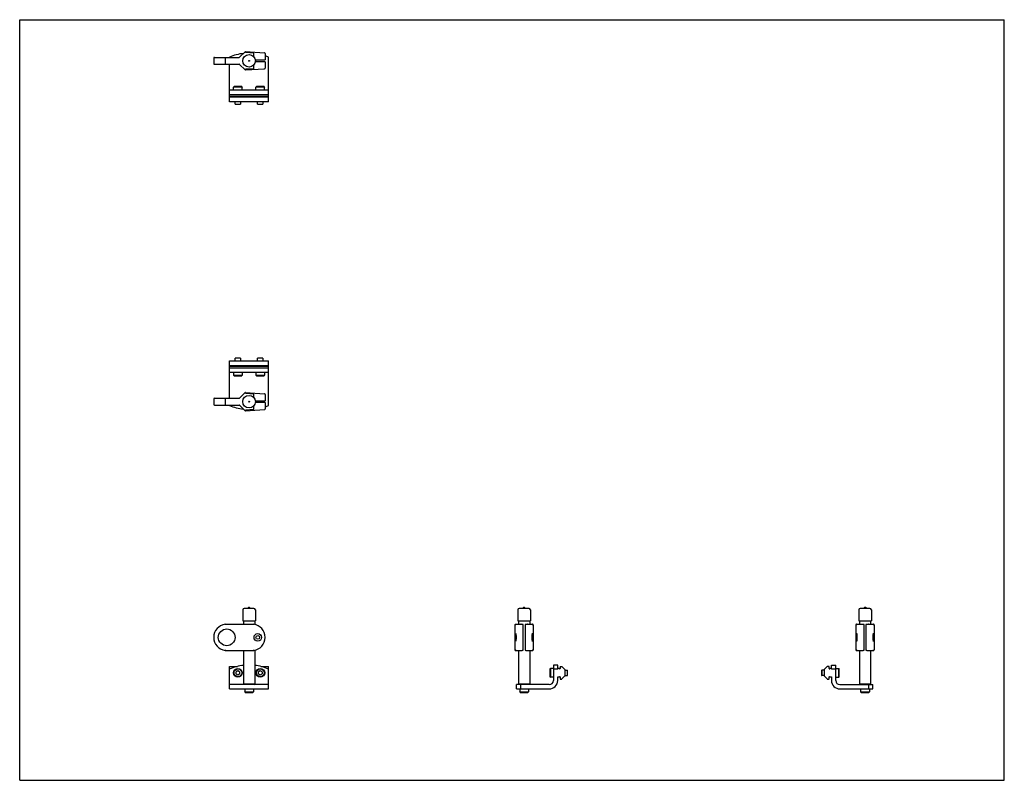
# Model space of a CAD drawing. Header units: inches. Extents: x 0 to 44, y 0 to 34.
import ezdxf

# ---------------------------------------------------------------- set-up
doc = ezdxf.new("R2010")
doc.units = ezdxf.units.IN
doc.header["$LTSCALE"] = 2.42
doc.header["$MEASUREMENT"] = 0
doc.layers.get('0').update_dxf_attribs({"linetype": 'CONTINUOUS'})
for name, color, linetype in [('BRACKET_2_1_BL0', 7, 'CONTINUOUS'), ('BRACKET_2_1_BL2', 7, 'CONTINUOUS'), ('THROUGH_BEAM_1_BL1', 7, 'CONTINUOUS'), ('THROUGH_BEAM_1_BL3', 7, 'CONTINUOUS')]:
    doc.layers.add(name, color=color, linetype=linetype)

# ---------------------------------------------------------------- blocks, each defined once
blk = doc.blocks.new('BRACKET_2_1_BL0', base_point=(16.929, 11.399))
at = {"layer": 'BRACKET_2_1_BL0', "color": 7, "linetype": 'CONTINUOUS'}
for p, q in [((9.376, 18.754), (11.126, 18.754)), ((9.376, 17.081), (9.376, 18.754)), ((11.126, 18.531), (9.376, 18.531)), ((11.126, 18.501), (9.376, 18.501)), ((9.636, 18.868), (9.633, 18.864)), ((9.869, 18.864), (9.633, 18.864)), ((9.633, 18.754), (9.633, 18.864)), ((9.865, 18.868), (9.636, 18.868)), ((9.869, 18.864), (9.865, 18.868)), ((9.869, 18.864), (9.869, 18.754)), ((10.636, 18.868), (10.633, 18.864)), ((10.869, 18.864), (10.633, 18.864)), ((10.633, 18.754), (10.633, 18.864)), ((10.865, 18.868), (10.636, 18.868)), ((10.869, 18.864), (10.865, 18.868)), ((10.869, 18.864), (10.869, 18.754)), ((11.126, 16.759), (11.126, 18.754)), ((11.126, 18.426), (9.376, 18.426)), ((9.376, 18.238), (11.126, 18.238)), ((9.554, 18.238), (9.554, 18.104)), ((9.554, 18.104), (9.947, 18.104)), ((9.577, 18.08), (9.554, 18.104)), ((9.577, 18.08), (9.924, 18.08)), ((9.947, 18.104), (9.924, 18.08)), ((9.947, 18.238), (9.947, 18.104)), ((10.554, 18.238), (10.554, 18.104)), ((10.554, 18.104), (10.947, 18.104)), ((10.577, 18.08), (10.554, 18.104)), ((10.577, 18.08), (10.924, 18.08)), ((10.947, 18.104), (10.924, 18.08)), ((10.947, 18.238), (10.947, 18.104)), ((9.376, 16.771), (9.376, 16.759)), ((9.969, 7.625), (9.969, 7.125)), ((10.469, 7.687), (10.032, 7.687)), ((10.231, 7.719), (10.192, 7.696)), ((10.271, 7.719), (10.231, 7.719)), ((10.271, 7.719), (10.309, 7.696)), ((10.532, 7.625), (10.532, 7.125)), ((22.26, 7.625), (22.26, 7.125)), ((22.76, 7.687), (22.322, 7.687)), ((22.482, 7.696), (22.521, 7.719)), ((22.561, 7.719), (22.521, 7.719)), ((22.561, 7.719), (22.6, 7.696)), ((22.822, 7.625), (22.822, 7.125)), ((9.969, 7.125), (10.532, 7.125)), ((10.001, 7.125), (10.001, 6.975)), ((10.501, 7.125), (10.501, 6.967)), ((22.26, 7.125), (22.822, 7.125)), ((22.291, 7.125), (22.291, 6.975)), ((22.791, 7.125), (22.791, 6.975)), ((10.001, 5.805), (10.001, 4.307)), ((10.501, 5.812), (10.501, 4.307)), ((22.291, 5.805), (22.291, 4.307)), ((22.791, 5.805), (22.791, 4.307)), ((9.376, 5.089), (9.728, 5.089)), ((9.376, 4.088), (9.376, 5.089)), ((9.376, 4.994), (9.427, 4.994)), ((9.751, 4.897), (9.672, 4.851)), ((9.672, 4.76), (9.672, 4.851)), ((9.829, 4.851), (9.751, 4.897)), ((9.829, 4.851), (9.829, 4.76)), ((10.751, 4.897), (10.672, 4.851)), ((10.672, 4.76), (10.672, 4.851)), ((10.829, 4.851), (10.751, 4.897)), ((10.774, 5.089), (11.126, 5.089)), ((10.829, 4.851), (10.829, 4.76)), ((11.074, 4.994), (11.126, 4.994)), ((11.126, 4.088), (11.126, 5.089)), ((23.695, 4.979), (23.719, 5.003)), ((23.695, 4.979), (23.695, 4.633)), ((23.719, 5.003), (23.719, 4.609)), ((23.853, 5.003), (23.719, 5.003)), ((23.853, 5.151), (23.853, 4.464)), ((24.041, 5.151), (23.853, 5.151)), ((24.041, 4.974), (23.853, 4.974)), ((24.041, 4.974), (24.041, 5.151)), ((24.116, 4.994), (24.051, 4.994)), ((24.146, 5.079), (24.146, 4.994)), ((24.156, 5.089), (24.22, 5.089)), ((24.234, 5.083), (24.366, 4.951)), ((24.369, 4.671), (24.369, 4.944)), ((24.369, 4.924), (24.479, 4.924)), ((24.479, 4.688), (24.479, 4.924)), ((24.483, 4.92), (24.479, 4.924)), ((24.483, 4.692), (24.483, 4.92)), ((9.672, 4.76), (9.751, 4.715)), ((9.751, 4.715), (9.829, 4.76)), ((10.672, 4.76), (10.751, 4.715)), ((10.751, 4.715), (10.829, 4.76)), ((23.695, 4.633), (23.719, 4.609)), ((23.853, 4.609), (23.719, 4.609)), ((24.041, 4.468), (24.041, 4.631)), ((24.051, 4.621), (24.116, 4.621)), ((24.146, 4.621), (24.146, 4.536)), ((24.156, 4.526), (24.22, 4.526)), ((24.366, 4.664), (24.234, 4.532)), ((24.369, 4.688), (24.479, 4.688)), ((24.483, 4.692), (24.479, 4.688)), ((11.126, 4.276), (9.376, 4.276)), ((9.376, 4.088), (11.126, 4.088)), ((10.001, 4.307), (10.501, 4.307)), ((10.032, 4.276), (10.001, 4.307)), ((10.054, 4.088), (10.054, 3.954)), ((10.447, 4.088), (10.447, 3.954)), ((10.469, 4.276), (10.501, 4.307)), ((22.197, 4.088), (22.197, 4.276)), ((23.665, 4.276), (22.197, 4.276)), ((22.197, 4.088), (23.661, 4.088)), ((22.322, 4.276), (22.291, 4.307)), ((22.291, 4.307), (22.791, 4.307)), ((22.344, 4.088), (22.344, 3.954)), ((22.374, 4.276), (22.374, 4.088)), ((22.738, 4.088), (22.738, 3.954)), ((22.76, 4.276), (22.791, 4.307)), ((10.054, 3.954), (10.447, 3.954)), ((10.077, 3.93), (10.054, 3.954)), ((10.077, 3.93), (10.424, 3.93)), ((10.424, 3.93), (10.447, 3.954)), ((22.368, 3.93), (22.344, 3.954)), ((22.344, 3.954), (22.738, 3.954)), ((22.368, 3.93), (22.714, 3.93)), ((22.714, 3.93), (22.738, 3.954))]:
    blk.add_line(p, q, dxfattribs=at)
for centre, radius in [((10.251, 16.926), 0.281), ((10.251, 16.926), 0.02), ((9.751, 4.806), 0.197), ((9.751, 4.806), 0.173), ((10.751, 4.806), 0.197), ((10.751, 4.806), 0.173)]:
    blk.add_circle(centre, radius, dxfattribs=at)
for centre, radius, start, end in [((10.251, 18.832), 2.25, 247.1146, 263.4773), ((10.251, 18.832), 2.25, 288.6687, 292.8854), ((10.032, 7.625), 0.0625, 90, 180), ((10.16, 7.75), 0.0625, 270, 301), ((10.251, 7.686), 0.0391, 59.2988, 120.7012), ((10.341, 7.75), 0.0625, 239, 270), ((10.469, 7.625), 0.0625, 0, 90), ((22.322, 7.625), 0.0625, 90, 180), ((22.45, 7.75), 0.0625, 270, 301), ((22.541, 7.686), 0.0391, 59.2988, 120.7012), ((22.632, 7.75), 0.0625, 239, 270), ((22.76, 7.625), 0.0625, 0, 90), ((10.251, 2.901), 2.25, 96.3796, 112.8854), ((10.251, 2.901), 2.25, 67.1146, 83.6204), ((24.051, 4.984), 0.01, 90, 180), ((24.131, 4.994), 0.015, 180, 360), ((24.156, 5.079), 0.01, 90, 180), ((24.22, 5.069), 0.02, 45, 90), ((24.359, 4.944), 0.01, 0, 45), ((23.661, 4.468), 0.38, 270, 360), ((23.665, 4.464), 0.188, 270, 360), ((24.051, 4.631), 0.01, 180, 270), ((24.131, 4.621), 0.015, 0, 180), ((24.156, 4.536), 0.01, 180, 270), ((24.22, 4.546), 0.02, 270, 315), ((24.359, 4.671), 0.01, 315, 360)]:
    blk.add_arc(centre, radius, start, end, dxfattribs=at)
blk = doc.blocks.new('THROUGH_BEAM_1_BL1', base_point=(15.811, 11.568))
at = {"layer": 'THROUGH_BEAM_1_BL1', "color": 7, "linetype": 'CONTINUOUS'}
for p, q in [((9.826, 17.087), (10.069, 17.33)), ((10.085, 17.335), (10.943, 17.278)), ((10.087, 17.305), (10.457, 17.28)), ((10.457, 17.117), (10.457, 17.28)), ((10.971, 17.248), (10.971, 16.966)), ((8.671, 17.051), (8.671, 16.801)), ((8.701, 17.081), (9.812, 17.081)), ((8.701, 16.771), (9.812, 16.771)), ((9.184, 17.051), (9.184, 16.801)), ((10.069, 16.522), (9.826, 16.765)), ((10.457, 16.571), (10.457, 16.735)), ((10.529, 16.966), (10.971, 16.966)), ((10.971, 16.886), (10.529, 16.886)), ((10.971, 16.886), (10.971, 16.604)), ((10.085, 16.517), (10.943, 16.574)), ((10.457, 16.571), (10.087, 16.547)), ((9.184, 6.975), (10.457, 6.975)), ((9.184, 6.975), (9.186, 6.945)), ((22.131, 6.945), (22.131, 5.835)), ((22.162, 6.975), (22.161, 6.975)), ((22.162, 6.975), (22.392, 6.975)), ((22.501, 5.813), (22.501, 6.967)), ((22.581, 6.967), (22.581, 5.813)), ((22.69, 6.975), (22.92, 6.975)), ((22.921, 6.975), (22.92, 6.975)), ((22.95, 6.945), (22.95, 5.835)), ((22.902, 6.483), (22.913, 6.577)), ((22.902, 6.296), (22.902, 6.483)), ((22.902, 6.483), (22.924, 6.483)), ((22.913, 6.203), (22.902, 6.296)), ((22.902, 6.296), (22.924, 6.296)), ((22.913, 6.577), (22.924, 6.483)), ((22.924, 6.296), (22.913, 6.203)), ((22.924, 6.483), (22.924, 6.296)), ((9.186, 5.835), (9.184, 5.805)), ((9.184, 5.805), (10.457, 5.805)), ((22.161, 5.805), (22.162, 5.805)), ((22.162, 5.805), (22.392, 5.805)), ((22.69, 5.805), (22.92, 5.805)), ((22.92, 5.805), (22.921, 5.805)), ((22.921, 5.805), (22.921, 5.805))]:
    blk.add_line(p, q, dxfattribs=at)
for points in [[(10.971, 17.248), (10.97, 17.251), (10.97, 17.255), (10.968, 17.259), (10.967, 17.263), (10.964, 17.266), (10.961, 17.27), (10.958, 17.272), (10.955, 17.274), (10.951, 17.276), (10.947, 17.277), (10.943, 17.278)], [(10.943, 16.574), (10.947, 16.575), (10.951, 16.576), (10.955, 16.577), (10.958, 16.58), (10.961, 16.582), (10.964, 16.585), (10.967, 16.589), (10.968, 16.593), (10.97, 16.597), (10.97, 16.601), (10.971, 16.604)], [(22.161, 6.975), (22.156, 6.974), (22.152, 6.973), (22.147, 6.971), (22.143, 6.969), (22.14, 6.966), (22.137, 6.962), (22.135, 6.958), (22.133, 6.954), (22.132, 6.95), (22.131, 6.945), (22.131, 6.945)], [(22.95, 6.945), (22.95, 6.945), (22.95, 6.95), (22.949, 6.954), (22.947, 6.958), (22.945, 6.962), (22.942, 6.966), (22.938, 6.969), (22.935, 6.971), (22.93, 6.973), (22.926, 6.974), (22.921, 6.975)], [(22.131, 5.835), (22.132, 5.83), (22.133, 5.826), (22.135, 5.822), (22.137, 5.818), (22.14, 5.814), (22.143, 5.811), (22.147, 5.809), (22.151, 5.807), (22.156, 5.805), (22.161, 5.805)], [(22.921, 5.805), (22.926, 5.805), (22.931, 5.807), (22.935, 5.809), (22.939, 5.811), (22.942, 5.814), (22.945, 5.818), (22.947, 5.822), (22.949, 5.826), (22.95, 5.83), (22.95, 5.835)]]:
    blk.add_lwpolyline(points, dxfattribs=at)
for centre, radius in [((9.251, 6.39), 0.375), ((10.641, 6.39), 0.17), ((10.641, 6.39), 0.0827)]:
    blk.add_circle(centre, radius, dxfattribs=at)
for centre, radius, start, end in [((10.083, 17.315), 0.02, 86.1647, 135), ((8.701, 17.051), 0.03, 90.0026, 180), ((8.701, 16.801), 0.03, 180, 270), ((9.812, 17.101), 0.02, 270.0001, 315), ((9.812, 16.751), 0.02, 45, 90), ((10.083, 16.537), 0.02, 225, 273.8354), ((9.261, 6.39), 0.59, 97.4645, 262.5354), ((10.381, 6.39), 0.59, 277.4646, 82.5354)]:
    blk.add_arc(centre, radius, start, end, dxfattribs=at)
for points, knots in [([(10.457, 17.28), (10.457, 17.282), (10.458, 17.286), (10.458, 17.292), (10.458, 17.297), (10.458, 17.301), (10.458, 17.305), (10.458, 17.307), (10.458, 17.308), (10.458, 17.309), (10.458, 17.309), (10.458, 17.309), (10.458, 17.31), (10.458, 17.31), (10.457, 17.31), (10.457, 17.31), (10.457, 17.31)], [0, 0, 0, 0, 0.193889, 0.380553, 0.552265, 0.702735, 0.826388, 0.876633, 0.918582, 0.936332, 0.951876, 0.965192, 0.976284, 0.985176, 0.991939, 1, 1, 1, 1]), ([(9.186, 17.081), (9.186, 17.081), (9.186, 17.081), (9.186, 17.081), (9.186, 17.08), (9.185, 17.08), (9.185, 17.08), (9.185, 17.079), (9.185, 17.078), (9.185, 17.077), (9.185, 17.075), (9.185, 17.072), (9.184, 17.067), (9.184, 17.062), (9.184, 17.057), (9.184, 17.053), (9.184, 17.051)], [0, 0, 0, 0, 0.008059, 0.014831, 0.023733, 0.034835, 0.048162, 0.06372, 0.081487, 0.123479, 0.173773, 0.297521, 0.448054, 0.619771, 0.80634, 1, 1, 1, 1]), ([(9.184, 16.801), (9.184, 16.799), (9.184, 16.795), (9.184, 16.79), (9.184, 16.784), (9.185, 16.78), (9.185, 16.777), (9.185, 16.775), (9.185, 16.773), (9.185, 16.773), (9.185, 16.772), (9.185, 16.772), (9.186, 16.772), (9.186, 16.771), (9.186, 16.771), (9.186, 16.771), (9.186, 16.771)], [0, 0, 0, 0, 0.19366, 0.380229, 0.551945, 0.702478, 0.826225, 0.876519, 0.918511, 0.936278, 0.951837, 0.965164, 0.976267, 0.985169, 0.991942, 1, 1, 1, 1]), ([(10.457, 16.542), (10.457, 16.542), (10.457, 16.542), (10.458, 16.542), (10.458, 16.542), (10.458, 16.542), (10.458, 16.543), (10.458, 16.543), (10.458, 16.544), (10.458, 16.545), (10.458, 16.547), (10.458, 16.551), (10.458, 16.555), (10.458, 16.56), (10.458, 16.566), (10.457, 16.57), (10.457, 16.571)], [0, 0, 0, 0, 0.008067, 0.014832, 0.023727, 0.034821, 0.048139, 0.063684, 0.081434, 0.123383, 0.173627, 0.297278, 0.447744, 0.619453, 0.806114, 1, 1, 1, 1]), ([(10.457, 6.945), (10.457, 6.947), (10.458, 6.951), (10.458, 6.956), (10.458, 6.961), (10.458, 6.966), (10.458, 6.969), (10.458, 6.971), (10.458, 6.972), (10.458, 6.973), (10.458, 6.973), (10.458, 6.974), (10.458, 6.974), (10.458, 6.974), (10.457, 6.975), (10.457, 6.975), (10.457, 6.975)], [0, 0, 0, 0, 0.19348, 0.379841, 0.551425, 0.701957, 0.82582, 0.8762, 0.918281, 0.936092, 0.951692, 0.965058, 0.976195, 0.985128, 0.991924, 1, 1, 1, 1]), ([(22.161, 6.975), (22.159, 6.975), (22.155, 6.974), (22.15, 6.973), (22.145, 6.97), (22.14, 6.966), (22.136, 6.961), (22.134, 6.956), (22.132, 6.951), (22.132, 6.947), (22.132, 6.945)], [0, 0, 0, 0, 0.124742, 0.249702, 0.374521, 0.499459, 0.624505, 0.749638, 0.874924, 1, 1, 1, 1]), ([(22.157, 6.945), (22.157, 6.947), (22.157, 6.951), (22.159, 6.956), (22.161, 6.962), (22.165, 6.966), (22.17, 6.97), (22.175, 6.973), (22.181, 6.974), (22.185, 6.975), (22.186, 6.975)], [0, 0, 0, 0, 0.124776, 0.249888, 0.374922, 0.500006, 0.625092, 0.750125, 0.875225, 1, 1, 1, 1]), ([(22.501, 6.967), (22.491, 6.967), (22.472, 6.968), (22.444, 6.97), (22.417, 6.972), (22.4, 6.974), (22.392, 6.975)], [0, 0, 0, 0, 0.266337, 0.524111, 0.769785, 1, 1, 1, 1]), ([(22.69, 6.975), (22.682, 6.974), (22.665, 6.972), (22.638, 6.97), (22.61, 6.968), (22.591, 6.967), (22.581, 6.967)], [0, 0, 0, 0, 0.230216, 0.475889, 0.733664, 1, 1, 1, 1]), ([(22.895, 6.975), (22.897, 6.975), (22.901, 6.974), (22.907, 6.973), (22.912, 6.97), (22.917, 6.966), (22.92, 6.962), (22.923, 6.956), (22.925, 6.951), (22.925, 6.947), (22.925, 6.945)], [0, 0, 0, 0, 0.124775, 0.249876, 0.374909, 0.499994, 0.625078, 0.750111, 0.875223, 1, 1, 1, 1]), ([(22.95, 6.945), (22.95, 6.947), (22.95, 6.951), (22.948, 6.956), (22.945, 6.961), (22.942, 6.966), (22.937, 6.97), (22.932, 6.973), (22.927, 6.974), (22.923, 6.975), (22.921, 6.975)], [0, 0, 0, 0, 0.125085, 0.250392, 0.375538, 0.500578, 0.625506, 0.750313, 0.875259, 1, 1, 1, 1]), ([(22.157, 6.39), (22.157, 6.401), (22.158, 6.423), (22.158, 6.454), (22.159, 6.479), (22.16, 6.497), (22.161, 6.51), (22.162, 6.521), (22.162, 6.531), (22.163, 6.538), (22.164, 6.543), (22.164, 6.547), (22.165, 6.55), (22.165, 6.552), (22.166, 6.555), (22.166, 6.556), (22.167, 6.557), (22.167, 6.558), (22.167, 6.559), (22.168, 6.559), (22.168, 6.56), (22.169, 6.56)], [0, 0, 0, 0, 0.193744, 0.38005, 0.55176, 0.630063, 0.702325, 0.767857, 0.826058, 0.87638, 0.89845, 0.918394, 0.936169, 0.951745, 0.965103, 0.976232, 0.980965, 0.985149, 0.988798, 0.99193, 1, 1, 1, 1]), ([(22.169, 6.22), (22.168, 6.22), (22.168, 6.22), (22.167, 6.221), (22.167, 6.222), (22.167, 6.222), (22.166, 6.223), (22.166, 6.225), (22.165, 6.227), (22.165, 6.23), (22.164, 6.233), (22.164, 6.236), (22.163, 6.241), (22.162, 6.249), (22.162, 6.259), (22.161, 6.27), (22.16, 6.282), (22.159, 6.301), (22.158, 6.325), (22.158, 6.357), (22.157, 6.379), (22.157, 6.39)], [0, 0, 0, 0, 0.008043, 0.011154, 0.01478, 0.018941, 0.02365, 0.034741, 0.048071, 0.063626, 0.081382, 0.101309, 0.123362, 0.173656, 0.231842, 0.297372, 0.369642, 0.447963, 0.619737, 0.806138, 1, 1, 1, 1]), ([(22.169, 6.56), (22.169, 6.56), (22.17, 6.559), (22.17, 6.559), (22.17, 6.558), (22.171, 6.557), (22.171, 6.556), (22.172, 6.555), (22.172, 6.552), (22.173, 6.55), (22.173, 6.547), (22.174, 6.543), (22.174, 6.538), (22.175, 6.531), (22.176, 6.521), (22.177, 6.51), (22.178, 6.497), (22.179, 6.479), (22.179, 6.454), (22.18, 6.423), (22.18, 6.401), (22.18, 6.39)], [0, 0, 0, 0, 0.008043, 0.011154, 0.01478, 0.018941, 0.02365, 0.034741, 0.048071, 0.063626, 0.081382, 0.101308, 0.123362, 0.173656, 0.231842, 0.297372, 0.369642, 0.447963, 0.619737, 0.806138, 1, 1, 1, 1]), ([(22.18, 6.39), (22.18, 6.379), (22.18, 6.357), (22.179, 6.326), (22.179, 6.301), (22.178, 6.282), (22.177, 6.27), (22.176, 6.259), (22.175, 6.249), (22.174, 6.241), (22.174, 6.236), (22.173, 6.233), (22.173, 6.23), (22.172, 6.227), (22.172, 6.225), (22.171, 6.223), (22.171, 6.222), (22.17, 6.222), (22.17, 6.221), (22.17, 6.22), (22.169, 6.22), (22.169, 6.22)], [0, 0, 0, 0, 0.193744, 0.380051, 0.551761, 0.630064, 0.702326, 0.767859, 0.826059, 0.876381, 0.898451, 0.918395, 0.93617, 0.951746, 0.965103, 0.976233, 0.980965, 0.98515, 0.988799, 0.99193, 1, 1, 1, 1]), ([(10.457, 5.805), (10.457, 5.805), (10.457, 5.805), (10.458, 5.805), (10.458, 5.805), (10.458, 5.806), (10.458, 5.806), (10.458, 5.807), (10.458, 5.807), (10.458, 5.808), (10.458, 5.811), (10.458, 5.814), (10.458, 5.818), (10.458, 5.824), (10.458, 5.829), (10.457, 5.833), (10.457, 5.835)], [0, 0, 0, 0, 0.008043, 0.014821, 0.023739, 0.034865, 0.048226, 0.063823, 0.081635, 0.123721, 0.174107, 0.297986, 0.448534, 0.620135, 0.806509, 1, 1, 1, 1]), ([(22.132, 5.835), (22.132, 5.833), (22.132, 5.829), (22.134, 5.823), (22.136, 5.818), (22.14, 5.814), (22.145, 5.81), (22.15, 5.807), (22.155, 5.805), (22.159, 5.805), (22.161, 5.805)], [0, 0, 0, 0, 0.125082, 0.250384, 0.375529, 0.50057, 0.625498, 0.750309, 0.87526, 1, 1, 1, 1]), ([(22.186, 5.805), (22.185, 5.805), (22.181, 5.805), (22.175, 5.807), (22.17, 5.81), (22.165, 5.814), (22.161, 5.818), (22.159, 5.823), (22.157, 5.829), (22.157, 5.833), (22.157, 5.835)], [0, 0, 0, 0, 0.124779, 0.249883, 0.374913, 0.499997, 0.625082, 0.750117, 0.875226, 1, 1, 1, 1]), ([(22.392, 5.805), (22.4, 5.806), (22.417, 5.807), (22.444, 5.809), (22.472, 5.811), (22.491, 5.812), (22.501, 5.813)], [0, 0, 0, 0, 0.230216, 0.475889, 0.733664, 1, 1, 1, 1]), ([(22.581, 5.813), (22.591, 5.812), (22.61, 5.811), (22.638, 5.809), (22.665, 5.807), (22.682, 5.806), (22.69, 5.805)], [0, 0, 0, 0, 0.266337, 0.524111, 0.769785, 1, 1, 1, 1]), ([(22.925, 5.835), (22.925, 5.833), (22.925, 5.829), (22.923, 5.823), (22.92, 5.818), (22.917, 5.814), (22.912, 5.81), (22.907, 5.807), (22.901, 5.805), (22.897, 5.805), (22.895, 5.805)], [0, 0, 0, 0, 0.124773, 0.249882, 0.374916, 0.500002, 0.625087, 0.750117, 0.875221, 1, 1, 1, 1]), ([(22.921, 5.805), (22.923, 5.805), (22.927, 5.805), (22.932, 5.807), (22.937, 5.81), (22.942, 5.814), (22.945, 5.818), (22.948, 5.823), (22.95, 5.829), (22.95, 5.833), (22.95, 5.835)], [0, 0, 0, 0, 0.124745, 0.249701, 0.374518, 0.499456, 0.624502, 0.749634, 0.874922, 1, 1, 1, 1])]:
    blk.add_open_spline(points, degree=3, knots=knots, dxfattribs=at)
blk = doc.blocks.new('BRACKET_2_1_BL2', base_point=(23.748, 18.211))
at = {"layer": 'BRACKET_2_1_BL2', "color": 7, "linetype": 'CONTINUOUS'}
for p, q in [((9.376, 32.317), (9.376, 32.329)), ((11.126, 30.334), (11.126, 32.329)), ((9.376, 30.334), (9.376, 32.007)), ((11.126, 30.85), (9.376, 30.85)), ((9.577, 31.007), (9.554, 30.984)), ((9.554, 30.85), (9.554, 30.984)), ((9.947, 30.984), (9.554, 30.984)), ((9.924, 31.007), (9.577, 31.007)), ((9.924, 31.007), (9.947, 30.984)), ((9.947, 30.85), (9.947, 30.984)), ((10.577, 31.007), (10.554, 30.984)), ((10.554, 30.85), (10.554, 30.984)), ((10.947, 30.984), (10.554, 30.984)), ((10.924, 31.007), (10.577, 31.007)), ((10.924, 31.007), (10.947, 30.984)), ((10.947, 30.85), (10.947, 30.984)), ((9.376, 30.662), (11.126, 30.662)), ((9.376, 30.587), (11.126, 30.587)), ((9.376, 30.557), (11.126, 30.557)), ((11.126, 30.334), (9.376, 30.334)), ((9.633, 30.224), (9.633, 30.334)), ((9.633, 30.224), (9.636, 30.22)), ((9.633, 30.224), (9.869, 30.224)), ((9.636, 30.22), (9.865, 30.22)), ((9.865, 30.22), (9.869, 30.224)), ((9.869, 30.334), (9.869, 30.224)), ((10.633, 30.224), (10.633, 30.334)), ((10.633, 30.224), (10.636, 30.22)), ((10.633, 30.224), (10.869, 30.224)), ((10.636, 30.22), (10.865, 30.22)), ((10.865, 30.22), (10.869, 30.224)), ((10.869, 30.334), (10.869, 30.224)), ((10.468, 7.687), (10.468, 7.687)), ((37.496, 7.625), (37.496, 7.125)), ((37.996, 7.687), (37.558, 7.687)), ((37.757, 7.719), (37.718, 7.696)), ((37.797, 7.719), (37.757, 7.719)), ((37.836, 7.696), (37.797, 7.719)), ((38.058, 7.625), (38.058, 7.125)), ((37.496, 7.125), (38.058, 7.125)), ((37.527, 7.125), (37.527, 6.975)), ((38.027, 7.125), (38.027, 6.975)), ((37.527, 5.805), (37.527, 4.307)), ((38.027, 5.805), (38.027, 4.307)), ((35.835, 4.92), (35.839, 4.924)), ((35.835, 4.92), (35.835, 4.692)), ((35.949, 4.924), (35.839, 4.924)), ((35.839, 4.924), (35.839, 4.688)), ((35.949, 4.944), (35.949, 4.671)), ((35.952, 4.951), (36.084, 5.083)), ((36.162, 5.089), (36.098, 5.089)), ((36.172, 4.994), (36.172, 5.079)), ((36.267, 4.994), (36.202, 4.994)), ((36.277, 5.151), (36.465, 5.151)), ((36.277, 4.974), (36.277, 5.151)), ((36.465, 4.974), (36.277, 4.974)), ((36.465, 4.464), (36.465, 5.151)), ((36.465, 5.003), (36.599, 5.003)), ((36.622, 4.979), (36.599, 5.003)), ((36.599, 4.609), (36.599, 5.003)), ((36.622, 4.633), (36.622, 4.979)), ((35.835, 4.692), (35.839, 4.688)), ((35.949, 4.688), (35.839, 4.688)), ((36.084, 4.532), (35.952, 4.664)), ((36.098, 4.526), (36.162, 4.526)), ((36.172, 4.536), (36.172, 4.621)), ((36.202, 4.621), (36.267, 4.621)), ((36.277, 4.631), (36.277, 4.468)), ((36.465, 4.609), (36.599, 4.609)), ((36.622, 4.633), (36.599, 4.609)), ((36.653, 4.276), (38.121, 4.276)), ((36.657, 4.088), (38.121, 4.088)), ((37.527, 4.307), (38.027, 4.307)), ((37.558, 4.276), (37.527, 4.307)), ((37.58, 4.088), (37.58, 3.954)), ((37.944, 4.088), (37.944, 4.276)), ((37.974, 4.088), (37.974, 3.954)), ((37.996, 4.276), (38.027, 4.307)), ((38.121, 4.088), (38.121, 4.276)), ((37.58, 3.954), (37.974, 3.954)), ((37.604, 3.93), (37.58, 3.954)), ((37.604, 3.93), (37.95, 3.93)), ((37.95, 3.93), (37.974, 3.954))]:
    blk.add_line(p, q, dxfattribs=at)
for radius in [0.281, 0.02]:
    blk.add_circle((10.251, 32.162), radius, dxfattribs=at)
for centre, radius, start, end in [((10.251, 30.256), 2.25, 96.5227, 112.8854), ((10.251, 30.256), 2.25, 67.1146, 71.3313), ((37.558, 7.625), 0.0625, 90, 180), ((37.686, 7.75), 0.0625, 270, 301), ((37.777, 7.686), 0.0391, 59.2988, 120.7012), ((37.868, 7.75), 0.0625, 239, 270), ((37.996, 7.625), 0.0625, 0, 90), ((35.959, 4.944), 0.01, 135, 180), ((36.098, 5.069), 0.02, 90, 135), ((36.162, 5.079), 0.01, 0, 90), ((36.187, 4.994), 0.015, 180, 360), ((36.267, 4.984), 0.01, 0, 90), ((35.959, 4.671), 0.01, 180, 225), ((36.098, 4.546), 0.02, 225, 270), ((36.162, 4.536), 0.01, 270, 360), ((36.187, 4.621), 0.015, 0, 180), ((36.267, 4.631), 0.01, 270, 360), ((36.657, 4.468), 0.38, 180, 270), ((36.653, 4.464), 0.188, 180, 270)]:
    blk.add_arc(centre, radius, start, end, dxfattribs=at)
blk = doc.blocks.new('THROUGH_BEAM_1_BL3', base_point=(23.429, 19.188))
at = {"layer": 'THROUGH_BEAM_1_BL3', "color": 7, "linetype": 'CONTINUOUS'}
for p, q in [((9.826, 32.323), (10.069, 32.566)), ((10.085, 32.571), (10.943, 32.514)), ((8.671, 32.287), (8.671, 32.037)), ((8.701, 32.317), (9.812, 32.317)), ((9.184, 32.287), (9.184, 32.037)), ((10.087, 32.541), (10.457, 32.516)), ((10.457, 32.353), (10.457, 32.516)), ((10.529, 32.202), (10.971, 32.202)), ((10.971, 32.122), (10.529, 32.122)), ((10.971, 32.484), (10.971, 32.202)), ((10.971, 32.122), (10.971, 31.84)), ((8.701, 32.007), (9.812, 32.007)), ((10.069, 31.758), (9.826, 32.001)), ((10.085, 31.753), (10.943, 31.81)), ((10.457, 31.807), (10.087, 31.783)), ((10.457, 31.807), (10.457, 31.971)), ((37.367, 6.945), (37.367, 5.835)), ((37.398, 6.975), (37.397, 6.975)), ((37.398, 6.975), (37.628, 6.975)), ((37.737, 5.813), (37.737, 6.967)), ((37.817, 6.967), (37.817, 5.813)), ((37.926, 6.975), (38.156, 6.975)), ((38.157, 6.975), (38.156, 6.975)), ((38.186, 6.945), (38.186, 5.835)), ((38.138, 6.483), (38.149, 6.577)), ((38.138, 6.483), (38.16, 6.483)), ((38.138, 6.296), (38.138, 6.483)), ((38.138, 6.296), (38.16, 6.296)), ((38.149, 6.203), (38.138, 6.296)), ((38.149, 6.577), (38.16, 6.483)), ((38.16, 6.296), (38.149, 6.203)), ((38.16, 6.483), (38.16, 6.296)), ((37.397, 5.805), (37.398, 5.805)), ((37.398, 5.805), (37.628, 5.805)), ((37.926, 5.805), (38.156, 5.805)), ((38.156, 5.805), (38.157, 5.805)), ((38.157, 5.805), (38.157, 5.805))]:
    blk.add_line(p, q, dxfattribs=at)
for points in [[(10.971, 32.484), (10.97, 32.487), (10.97, 32.491), (10.968, 32.495), (10.967, 32.499), (10.964, 32.502), (10.961, 32.506), (10.958, 32.508), (10.955, 32.51), (10.951, 32.512), (10.947, 32.513), (10.943, 32.514)], [(10.943, 31.81), (10.947, 31.811), (10.951, 31.812), (10.955, 31.813), (10.958, 31.816), (10.961, 31.818), (10.964, 31.821), (10.967, 31.825), (10.968, 31.829), (10.97, 31.833), (10.97, 31.837), (10.971, 31.84)], [(37.397, 6.975), (37.392, 6.974), (37.388, 6.973), (37.383, 6.971), (37.379, 6.969), (37.376, 6.966), (37.373, 6.962), (37.371, 6.958), (37.369, 6.954), (37.368, 6.95), (37.367, 6.945), (37.367, 6.945)], [(38.186, 6.945), (38.186, 6.945), (38.186, 6.95), (38.185, 6.954), (38.183, 6.958), (38.181, 6.962), (38.178, 6.966), (38.174, 6.969), (38.171, 6.971), (38.166, 6.973), (38.162, 6.974), (38.157, 6.975)], [(37.367, 5.835), (37.368, 5.83), (37.369, 5.826), (37.371, 5.822), (37.373, 5.818), (37.376, 5.814), (37.379, 5.811), (37.383, 5.809), (37.387, 5.807), (37.392, 5.805), (37.397, 5.805)], [(38.157, 5.805), (38.162, 5.805), (38.167, 5.807), (38.171, 5.809), (38.175, 5.811), (38.178, 5.814), (38.181, 5.818), (38.183, 5.822), (38.185, 5.826), (38.186, 5.83), (38.186, 5.835)]]:
    blk.add_lwpolyline(points, dxfattribs=at)
for centre, radius, start, end in [((10.083, 32.551), 0.02, 86.1647, 135), ((8.701, 32.287), 0.03, 90.0026, 180), ((9.812, 32.337), 0.02, 270.0001, 315), ((8.701, 32.037), 0.03, 180, 270), ((9.812, 31.987), 0.02, 45, 90), ((10.083, 31.773), 0.02, 225, 273.8354)]:
    blk.add_arc(centre, radius, start, end, dxfattribs=at)
for points, knots in [([(9.186, 32.317), (9.186, 32.317), (9.186, 32.317), (9.186, 32.317), (9.186, 32.316), (9.185, 32.316), (9.185, 32.316), (9.185, 32.315), (9.185, 32.314), (9.185, 32.313), (9.185, 32.311), (9.185, 32.308), (9.184, 32.303), (9.184, 32.298), (9.184, 32.293), (9.184, 32.289), (9.184, 32.287)], [0, 0, 0, 0, 0.008059, 0.014831, 0.023733, 0.034835, 0.048162, 0.06372, 0.081487, 0.123479, 0.173773, 0.297521, 0.448054, 0.619771, 0.80634, 1, 1, 1, 1]), ([(10.457, 32.516), (10.457, 32.518), (10.458, 32.522), (10.458, 32.528), (10.458, 32.533), (10.458, 32.537), (10.458, 32.541), (10.458, 32.543), (10.458, 32.544), (10.458, 32.545), (10.458, 32.545), (10.458, 32.545), (10.458, 32.546), (10.458, 32.546), (10.457, 32.546), (10.457, 32.546), (10.457, 32.546)], [0, 0, 0, 0, 0.193889, 0.380553, 0.552265, 0.702735, 0.826388, 0.876633, 0.918582, 0.936332, 0.951876, 0.965192, 0.976284, 0.985176, 0.991939, 1, 1, 1, 1]), ([(9.184, 32.037), (9.184, 32.035), (9.184, 32.031), (9.184, 32.026), (9.184, 32.02), (9.185, 32.016), (9.185, 32.013), (9.185, 32.011), (9.185, 32.009), (9.185, 32.009), (9.185, 32.008), (9.185, 32.008), (9.186, 32.008), (9.186, 32.007), (9.186, 32.007), (9.186, 32.007), (9.186, 32.007)], [0, 0, 0, 0, 0.19366, 0.380229, 0.551945, 0.702478, 0.826225, 0.876519, 0.918511, 0.936278, 0.951837, 0.965164, 0.976267, 0.985169, 0.991942, 1, 1, 1, 1]), ([(10.457, 31.778), (10.457, 31.778), (10.457, 31.778), (10.458, 31.778), (10.458, 31.778), (10.458, 31.778), (10.458, 31.779), (10.458, 31.779), (10.458, 31.78), (10.458, 31.781), (10.458, 31.783), (10.458, 31.787), (10.458, 31.791), (10.458, 31.796), (10.458, 31.802), (10.457, 31.806), (10.457, 31.807)], [0, 0, 0, 0, 0.008067, 0.014832, 0.023727, 0.034821, 0.048139, 0.063684, 0.081434, 0.123383, 0.173627, 0.297278, 0.447744, 0.619453, 0.806114, 1, 1, 1, 1]), ([(37.397, 6.975), (37.395, 6.975), (37.391, 6.974), (37.386, 6.973), (37.381, 6.97), (37.376, 6.966), (37.372, 6.961), (37.37, 6.956), (37.368, 6.951), (37.368, 6.947), (37.368, 6.945)], [0, 0, 0, 0, 0.124742, 0.249702, 0.374521, 0.499459, 0.624505, 0.749638, 0.874924, 1, 1, 1, 1]), ([(37.393, 6.945), (37.393, 6.947), (37.393, 6.951), (37.395, 6.956), (37.397, 6.962), (37.401, 6.966), (37.406, 6.97), (37.411, 6.973), (37.417, 6.974), (37.421, 6.975), (37.422, 6.975)], [0, 0, 0, 0, 0.124776, 0.249888, 0.374922, 0.500006, 0.625092, 0.750125, 0.875225, 1, 1, 1, 1]), ([(37.737, 6.967), (37.727, 6.967), (37.708, 6.968), (37.68, 6.97), (37.653, 6.972), (37.636, 6.974), (37.628, 6.975)], [0, 0, 0, 0, 0.266337, 0.524111, 0.769785, 1, 1, 1, 1]), ([(37.926, 6.975), (37.918, 6.974), (37.901, 6.972), (37.874, 6.97), (37.846, 6.968), (37.827, 6.967), (37.817, 6.967)], [0, 0, 0, 0, 0.230216, 0.475889, 0.733664, 1, 1, 1, 1]), ([(38.131, 6.975), (38.133, 6.975), (38.137, 6.974), (38.143, 6.973), (38.148, 6.97), (38.153, 6.966), (38.156, 6.962), (38.159, 6.956), (38.161, 6.951), (38.161, 6.947), (38.161, 6.945)], [0, 0, 0, 0, 0.124775, 0.249876, 0.374909, 0.499994, 0.625078, 0.750111, 0.875223, 1, 1, 1, 1]), ([(38.186, 6.945), (38.186, 6.947), (38.186, 6.951), (38.184, 6.956), (38.181, 6.961), (38.178, 6.966), (38.173, 6.97), (38.168, 6.973), (38.163, 6.974), (38.159, 6.975), (38.157, 6.975)], [0, 0, 0, 0, 0.125085, 0.250392, 0.375538, 0.500578, 0.625506, 0.750313, 0.875259, 1, 1, 1, 1]), ([(37.393, 6.39), (37.393, 6.401), (37.394, 6.423), (37.394, 6.454), (37.395, 6.479), (37.396, 6.497), (37.397, 6.51), (37.398, 6.521), (37.398, 6.531), (37.399, 6.538), (37.4, 6.543), (37.4, 6.547), (37.401, 6.55), (37.401, 6.552), (37.402, 6.555), (37.402, 6.556), (37.403, 6.557), (37.403, 6.558), (37.403, 6.559), (37.404, 6.559), (37.404, 6.56), (37.405, 6.56)], [0, 0, 0, 0, 0.193744, 0.38005, 0.55176, 0.630063, 0.702325, 0.767857, 0.826058, 0.87638, 0.89845, 0.918394, 0.936169, 0.951745, 0.965103, 0.976232, 0.980965, 0.985149, 0.988798, 0.99193, 1, 1, 1, 1]), ([(37.405, 6.22), (37.404, 6.22), (37.404, 6.22), (37.403, 6.221), (37.403, 6.222), (37.403, 6.222), (37.402, 6.223), (37.402, 6.225), (37.401, 6.227), (37.401, 6.23), (37.4, 6.233), (37.4, 6.236), (37.399, 6.241), (37.398, 6.249), (37.398, 6.259), (37.397, 6.27), (37.396, 6.282), (37.395, 6.301), (37.394, 6.325), (37.394, 6.357), (37.393, 6.379), (37.393, 6.39)], [0, 0, 0, 0, 0.008043, 0.011154, 0.01478, 0.018941, 0.02365, 0.034741, 0.048071, 0.063626, 0.081382, 0.101309, 0.123362, 0.173656, 0.231842, 0.297372, 0.369642, 0.447963, 0.619737, 0.806138, 1, 1, 1, 1]), ([(37.405, 6.56), (37.405, 6.56), (37.406, 6.559), (37.406, 6.559), (37.406, 6.558), (37.407, 6.557), (37.407, 6.556), (37.408, 6.555), (37.408, 6.552), (37.409, 6.55), (37.409, 6.547), (37.41, 6.543), (37.41, 6.538), (37.411, 6.531), (37.412, 6.521), (37.413, 6.51), (37.414, 6.497), (37.415, 6.479), (37.415, 6.454), (37.416, 6.423), (37.416, 6.401), (37.416, 6.39)], [0, 0, 0, 0, 0.008043, 0.011154, 0.01478, 0.018941, 0.02365, 0.034741, 0.048071, 0.063626, 0.081382, 0.101308, 0.123362, 0.173656, 0.231842, 0.297372, 0.369642, 0.447963, 0.619737, 0.806138, 1, 1, 1, 1]), ([(37.416, 6.39), (37.416, 6.379), (37.416, 6.357), (37.415, 6.326), (37.415, 6.301), (37.414, 6.282), (37.413, 6.27), (37.412, 6.259), (37.411, 6.249), (37.41, 6.241), (37.41, 6.236), (37.409, 6.233), (37.409, 6.23), (37.408, 6.227), (37.408, 6.225), (37.407, 6.223), (37.407, 6.222), (37.406, 6.222), (37.406, 6.221), (37.406, 6.22), (37.405, 6.22), (37.405, 6.22)], [0, 0, 0, 0, 0.193744, 0.380051, 0.551761, 0.630064, 0.702326, 0.767859, 0.826059, 0.876381, 0.898451, 0.918395, 0.93617, 0.951746, 0.965103, 0.976233, 0.980965, 0.98515, 0.988799, 0.99193, 1, 1, 1, 1]), ([(37.368, 5.835), (37.368, 5.833), (37.368, 5.829), (37.37, 5.823), (37.372, 5.818), (37.376, 5.814), (37.381, 5.81), (37.386, 5.807), (37.391, 5.805), (37.395, 5.805), (37.397, 5.805)], [0, 0, 0, 0, 0.125082, 0.250384, 0.375529, 0.50057, 0.625498, 0.750309, 0.87526, 1, 1, 1, 1]), ([(37.422, 5.805), (37.421, 5.805), (37.417, 5.805), (37.411, 5.807), (37.406, 5.81), (37.401, 5.814), (37.397, 5.818), (37.395, 5.823), (37.393, 5.829), (37.393, 5.833), (37.393, 5.835)], [0, 0, 0, 0, 0.124779, 0.249883, 0.374913, 0.499997, 0.625082, 0.750117, 0.875226, 1, 1, 1, 1]), ([(37.628, 5.805), (37.636, 5.806), (37.653, 5.807), (37.68, 5.809), (37.708, 5.811), (37.727, 5.812), (37.737, 5.813)], [0, 0, 0, 0, 0.230216, 0.475889, 0.733664, 1, 1, 1, 1]), ([(37.817, 5.813), (37.827, 5.812), (37.846, 5.811), (37.874, 5.809), (37.901, 5.807), (37.918, 5.806), (37.926, 5.805)], [0, 0, 0, 0, 0.266337, 0.524111, 0.769785, 1, 1, 1, 1]), ([(38.161, 5.835), (38.161, 5.833), (38.161, 5.829), (38.159, 5.823), (38.156, 5.818), (38.153, 5.814), (38.148, 5.81), (38.143, 5.807), (38.137, 5.805), (38.133, 5.805), (38.131, 5.805)], [0, 0, 0, 0, 0.124773, 0.249882, 0.374916, 0.500002, 0.625087, 0.750117, 0.875221, 1, 1, 1, 1]), ([(38.157, 5.805), (38.159, 5.805), (38.163, 5.805), (38.168, 5.807), (38.173, 5.81), (38.178, 5.814), (38.181, 5.818), (38.184, 5.823), (38.186, 5.829), (38.186, 5.833), (38.186, 5.835)], [0, 0, 0, 0, 0.124745, 0.249701, 0.374518, 0.499456, 0.624502, 0.749634, 0.874922, 1, 1, 1, 1])]:
    blk.add_open_spline(points, degree=3, knots=knots, dxfattribs=at)

msp = doc.modelspace()

# ---------------------------------------------------------------- linework, layer by layer
at = {"color": 7, "linetype": 'CONTINUOUS'}
for p, q in [((0, 0), (0, 34)), ((0, 34), (44, 34)), ((44, 0), (44, 34)), ((0, 0), (44, 0))]:
    msp.add_line(p, q, dxfattribs=at)

# ---------------------------------------------------------------- block references
at = {"layer": 'BRACKET_2_1_BL0'}
msp.add_blockref('BRACKET_2_1_BL0', (16.929, 11.399), dxfattribs=at)
at = {"layer": 'BRACKET_2_1_BL2'}
msp.add_blockref('BRACKET_2_1_BL2', (23.748, 18.211), dxfattribs=at)
at = {"layer": 'THROUGH_BEAM_1_BL1'}
msp.add_blockref('THROUGH_BEAM_1_BL1', (15.811, 11.568), dxfattribs=at)
at = {"layer": 'THROUGH_BEAM_1_BL3'}
msp.add_blockref('THROUGH_BEAM_1_BL3', (23.429, 19.188), dxfattribs=at)

doc.saveas('drawing.dxf')
